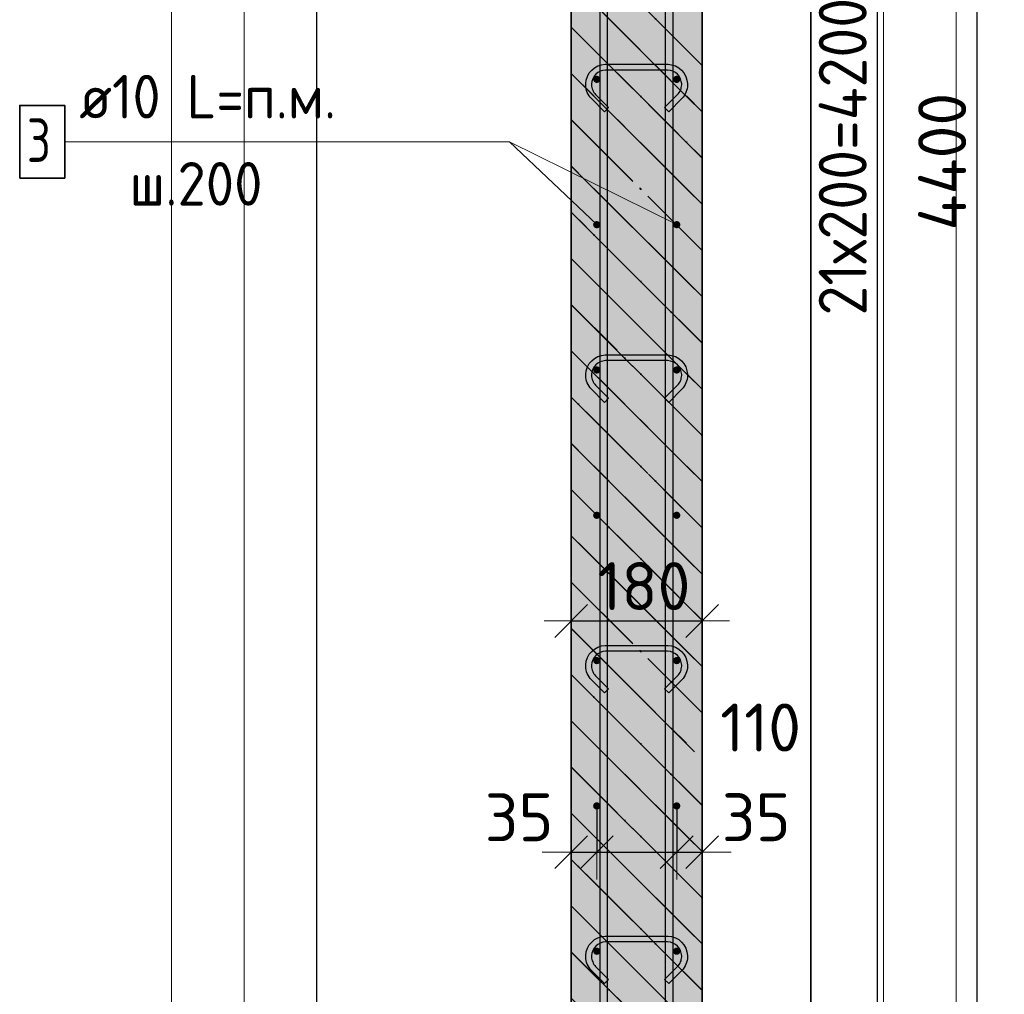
# Model space of a CAD drawing. Header units: millimetres. Extents: x 5077 to 50019, y 6526 to 90933.
# Tile 42 of 60: x 48117 to 49472, y 23869 to 25211. Entities that reach past the tile are written whole.
import ezdxf

# ---------------------------------------------------------------- set-up
doc = ezdxf.new("R2010")
doc.units = ezdxf.units.MM
doc.header["$PDMODE"] = 65
doc.linetypes.add('______11', pattern=[150, 120, -15, 0, -15])
doc.linetypes.add('______5', pattern=[330, 240, -30, 30, -30])
for name, color, linetype, lineweight in [('Standard', 7, 'Continuous', 25), ('Арм.стержн. вертикальными 1', 22, 'Continuous', 35), ('Арм.стержн.горизонт. 1', 180, 'Continuous', 35), ('Размерная линия_ общее', 7, 'Continuous', 13), ('Текст_ примечание', 7, 'Continuous', 13)]:
    doc.layers.add(name, color=color, linetype=linetype, lineweight=lineweight)
doc.layers.add('Арм.стержн.Стяжки', color=7, linetype='Continuous', lineweight=35, true_color=0x501e0f)
doc.styles.add('ISOCPEUR', font='ISOCPEUR')
doc.dimstyles.new('DIMSTYLE_3', dxfattribs={"dimtxt": 66, "dimasz": 75, "dimexe": 0, "dimexo": 0, "dimgap": 33, "dimtad": 2, "dimdec": 0, "dimrnd": 5, "dimzin": 12, "dimdsep": 46, "dimtxsty": 'ISOCPEUR', "dimblk1": 'ALL_ML_STRICH', "dimblk2": 'ALL_ML_STRICH', "dimsah": 1, "dimcen": 0, "dimclrd": 7, "dimclre": 256, "dimclrt": 7, "dimadec": 0, "dimazin": 0, "dimtfac": 1, "dimtdec": 0, "dimtix": 1, "dimtmove": 2, "dimatfit": 3, "dimfxl": 0, "dimtvp": 1.2, "dimtzin": 0, "dimlwd": 0, "dimlwe": -3, "dimarcsym": 0})
doc.dimstyles.new('DIMSTYLE_9', dxfattribs={"dimtxt": 66, "dimasz": 75, "dimexe": 0, "dimexo": 0, "dimgap": 33, "dimtad": 2, "dimdec": 0, "dimrnd": 5, "dimzin": 12, "dimdsep": 46, "dimtxsty": 'ISOCPEUR', "dimblk1": 'ALL_ML_STRICH', "dimblk2": 'ALL_ML_STRICH', "dimsah": 1, "dimcen": 0, "dimclrd": 7, "dimclre": 256, "dimclrt": 7, "dimadec": 0, "dimazin": 0, "dimtfac": 1, "dimtdec": 0, "dimtix": 1, "dimtmove": 2, "dimatfit": 3, "dimfxl": 0, "dimtzin": 0, "dimlwd": 0, "dimlwe": -3, "dimarcsym": 0})

# ---------------------------------------------------------------- blocks, each defined once
blk = doc.blocks.new('ALL_ML_STRICH')
at = {"color": 0, "linetype": 'ByBlock', "lineweight": -2}
for p, q in [((0, -0.5), (0, 0.5)), ((-0.3, -0.3), (0.3, 0.3)), ((-1, 0), (0.5, 0))]:
    blk.add_line(p, q, dxfattribs=at)
blk = doc.blocks.new('*D190')
at = {"layer": 'DEFPOINTS', "color": 7, "linetype": 'Continuous', "lineweight": 13, "transparency": 33554687}
for p in [(48911, 24151.1), (48876, 24065.1), (48876, 24024.2)]:
    blk.add_point(p, dxfattribs=at)
at = {"layer": 'Размерная линия_ общее', "color": 253, "linetype": 'Continuous', "lineweight": -2, "true_color": 0xa0a0a0, "transparency": 33554687}
for p, q in [((48911, 24131.1), (48911, 24065.1)), ((48876, 24044.2), (48876, 24065.1))]:
    blk.add_line(p, q, dxfattribs=at)
at = {"layer": 'Размерная линия_ общее', "color": 7, "linetype": 'Continuous', "lineweight": -2, "transparency": 33554687}
blk.add_line((48876, 24065.1), (48911, 24065.1), dxfattribs=at)
at = {"layer": 'Размерная линия_ общее', "color": 7, "linetype": 'Continuous', "lineweight": 13, "transparency": 33554687, "xscale": 75, "yscale": 75, "zscale": 75}
blk.add_blockref('ALL_ML_STRICH', (48911, 24065.1), dxfattribs=at)
at = {"layer": 'Размерная линия_ общее', "color": 7, "linetype": 'Continuous', "lineweight": 13, "transparency": 33554687, "xscale": 75, "yscale": 75, "zscale": 75, "rotation": 180}
blk.add_blockref('ALL_ML_STRICH', (48876, 24065.1), dxfattribs=at)
at = {"layer": 'Размерная линия_ общее', "color": 7, "linetype": 'Continuous', "lineweight": 13, "transparency": 33554687, "insert": (48804.1, 24113.1), "char_height": 66, "width": 132, "attachment_point": 5, "style": 'ISOCPEUR'}
blk.add_mtext('\\A1;{35}', dxfattribs=at)
blk = doc.blocks.new('*D191')
at = {"layer": 'DEFPOINTS', "color": 7, "linetype": 'Continuous', "lineweight": 13, "transparency": 33554687}
for p in [(48911, 24151.1), (49021, 24151.1), (48911, 24065.1)]:
    blk.add_point(p, dxfattribs=at)
at = {"layer": 'Размерная линия_ общее', "color": 253, "linetype": 'Continuous', "lineweight": -2, "true_color": 0xa0a0a0, "transparency": 33554687}
for p, q in [((48911, 24131.1), (48911, 24065.1)), ((49021, 24131.1), (49021, 24065.1))]:
    blk.add_line(p, q, dxfattribs=at)
at = {"layer": 'Размерная линия_ общее', "color": 7, "linetype": 'Continuous', "lineweight": -2, "transparency": 33554687}
blk.add_line((48911, 24065.1), (49021, 24065.1), dxfattribs=at)
at = {"layer": 'Размерная линия_ общее', "color": 7, "linetype": 'Continuous', "lineweight": 13, "transparency": 33554687, "xscale": 75, "yscale": 75, "zscale": 75, "rotation": 180}
blk.add_blockref('ALL_ML_STRICH', (48911, 24065.1), dxfattribs=at)
at = {"layer": 'Размерная линия_ общее', "color": 7, "linetype": 'Continuous', "lineweight": 13, "transparency": 33554687, "xscale": 75, "yscale": 75, "zscale": 75}
blk.add_blockref('ALL_ML_STRICH', (49021, 24065.1), dxfattribs=at)
at = {"layer": 'Размерная линия_ общее', "color": 7, "linetype": 'Continuous', "lineweight": 13, "transparency": 33554687, "insert": (49136.5, 24236.7), "char_height": 66, "width": 198, "attachment_point": 5, "style": 'ISOCPEUR'}
blk.add_mtext('\\A1;{110}', dxfattribs=at)
blk = doc.blocks.new('*D192')
at = {"layer": 'DEFPOINTS', "color": 7, "linetype": 'Continuous', "lineweight": 13, "transparency": 33554687}
for p in [(49021, 24151.1), (49021, 24065.1), (49056, 24027.6)]:
    blk.add_point(p, dxfattribs=at)
at = {"layer": 'Размерная линия_ общее', "color": 253, "linetype": 'Continuous', "lineweight": -2, "true_color": 0xa0a0a0, "transparency": 33554687}
for p, q in [((49021, 24131.1), (49021, 24065.1)), ((49056, 24047.6), (49056, 24065.1))]:
    blk.add_line(p, q, dxfattribs=at)
at = {"layer": 'Размерная линия_ общее', "color": 7, "linetype": 'Continuous', "lineweight": -2, "transparency": 33554687}
blk.add_line((49021, 24065.1), (49056, 24065.1), dxfattribs=at)
at = {"layer": 'Размерная линия_ общее', "color": 7, "linetype": 'Continuous', "lineweight": 13, "transparency": 33554687, "xscale": 75, "yscale": 75, "zscale": 75}
blk.add_blockref('ALL_ML_STRICH', (49056, 24065.1), dxfattribs=at)
at = {"layer": 'Размерная линия_ общее', "color": 7, "linetype": 'Continuous', "lineweight": 13, "transparency": 33554687, "xscale": 75, "yscale": 75, "zscale": 75, "rotation": 180}
blk.add_blockref('ALL_ML_STRICH', (49021, 24065.1), dxfattribs=at)
at = {"layer": 'Размерная линия_ общее', "color": 7, "linetype": 'Continuous', "lineweight": 13, "transparency": 33554687, "insert": (49130.4, 24113.2), "char_height": 66, "width": 132, "attachment_point": 5, "style": 'ISOCPEUR'}
blk.add_mtext('\\A1;{35}', dxfattribs=at)
blk = doc.blocks.new('*D195')
at = {"layer": 'DEFPOINTS', "color": 7, "linetype": 'Continuous', "lineweight": 13, "transparency": 33554687}
for p in [(48876, 24393.2), (48876, 24383.3), (49056, 24391.6)]:
    blk.add_point(p, dxfattribs=at)
at = {"layer": 'Размерная линия_ общее', "color": 253, "linetype": 'Continuous', "lineweight": -2, "true_color": 0xa0a0a0, "transparency": 33554687}
for p, q in [((48876, 24383.3), (48876, 24383.3)), ((49056, 24383.3), (49056, 24383.3))]:
    blk.add_line(p, q, dxfattribs=at)
at = {"layer": 'Размерная линия_ общее', "color": 7, "linetype": 'Continuous', "lineweight": -2, "transparency": 33554687}
blk.add_line((48876, 24383.3), (49056, 24383.3), dxfattribs=at)
at = {"layer": 'Размерная линия_ общее', "color": 7, "linetype": 'Continuous', "lineweight": 13, "transparency": 33554687, "xscale": 75, "yscale": 75, "zscale": 75, "rotation": 180}
blk.add_blockref('ALL_ML_STRICH', (48876, 24383.3), dxfattribs=at)
at = {"layer": 'Размерная линия_ общее', "color": 7, "linetype": 'Continuous', "lineweight": 13, "transparency": 33554687, "xscale": 75, "yscale": 75, "zscale": 75}
blk.add_blockref('ALL_ML_STRICH', (49056, 24383.3), dxfattribs=at)
at = {"layer": 'Размерная линия_ общее', "color": 7, "linetype": 'Continuous', "lineweight": 13, "transparency": 33554687, "insert": (48975.9, 24431.3), "char_height": 66, "width": 198, "attachment_point": 5, "style": 'ISOCPEUR'}
blk.add_mtext('\\A1;{180}', dxfattribs=at)
blk = doc.blocks.new('*D319')
at = {"layer": 'DEFPOINTS', "color": 7, "linetype": 'Continuous', "lineweight": 13, "transparency": 33554687}
for p in [(49056, 27218.8), (49056, 22818.8), (49434.4, 22818.8)]:
    blk.add_point(p, dxfattribs=at)
at = {"layer": 'Размерная линия_ общее', "color": 253, "linetype": 'Continuous', "lineweight": -2, "true_color": 0xa0a0a0, "transparency": 33554687}
for p, q in [((49076, 27218.8), (49434.4, 27218.8)), ((49076, 22818.8), (49434.4, 22818.8))]:
    blk.add_line(p, q, dxfattribs=at)
at = {"layer": 'Размерная линия_ общее', "color": 7, "linetype": 'Continuous', "lineweight": -2, "transparency": 33554687}
blk.add_line((49434.4, 22818.8), (49434.4, 27218.8), dxfattribs=at)
at = {"layer": 'Размерная линия_ общее', "color": 7, "linetype": 'Continuous', "lineweight": 13, "transparency": 33554687, "xscale": 75, "yscale": 75, "zscale": 75}
for p, rotation in [((49434.4, 27218.8), 90), ((49434.4, 22818.8), 270)]:
    blk.add_blockref('ALL_ML_STRICH', p, dxfattribs=dict(at, rotation=rotation))
at = {"layer": 'Размерная линия_ общее', "color": 7, "linetype": 'Continuous', "lineweight": 13, "transparency": 33554687, "insert": (49386.4, 25015.5), "char_height": 66, "width": 264, "attachment_point": 5, "rotation": 90, "style": 'ISOCPEUR'}
blk.add_mtext('\\A1;{4400}', dxfattribs=at)
blk = doc.blocks.new('*D324')
at = {"layer": 'DEFPOINTS', "color": 7, "linetype": 'Continuous', "lineweight": 13, "transparency": 33554687}
for p in [(49021, 27128.8), (49021, 22928.8), (49297.5, 22928.8)]:
    blk.add_point(p, dxfattribs=at)
at = {"layer": 'Размерная линия_ общее', "color": 253, "linetype": 'Continuous', "lineweight": -2, "true_color": 0xa0a0a0, "transparency": 33554687}
for p, q in [((49041, 27128.8), (49297.5, 27128.8)), ((49041, 22928.8), (49297.5, 22928.8))]:
    blk.add_line(p, q, dxfattribs=at)
at = {"layer": 'Размерная линия_ общее', "color": 7, "linetype": 'Continuous', "lineweight": -2, "transparency": 33554687}
blk.add_line((49297.5, 22928.8), (49297.5, 27128.8), dxfattribs=at)
at = {"layer": 'Размерная линия_ общее', "color": 7, "linetype": 'Continuous', "lineweight": 13, "transparency": 33554687, "xscale": 75, "yscale": 75, "zscale": 75}
for p, rotation in [((49297.5, 27128.8), 90), ((49297.5, 22928.8), 270)]:
    blk.add_blockref('ALL_ML_STRICH', p, dxfattribs=dict(at, rotation=rotation))
at = {"layer": 'Размерная линия_ общее', "color": 7, "linetype": 'Continuous', "lineweight": 13, "transparency": 33554687, "insert": (49216.5, 24803.8), "char_height": 66, "width": 3.3, "attachment_point": 1, "rotation": 90, "line_spacing_factor": 0.60241, "style": 'ISOCPEUR'}
blk.add_mtext('\\W0.91;21х200=4200', dxfattribs=at)

msp = doc.modelspace()

# ---------------------------------------------------------------- hatches: boundary and pattern name
at = {"layer": 'Standard', "linetype": 'Continuous', "lineweight": 35, "transparency": 33554687}
h = msp.add_hatch(dxfattribs=at)
h.set_pattern_fill('__________541', scale=30, angle=45, style=0, pattern_type=2)
h.set_pattern_definition([(135, (0, 0), (-63.63961, -63.63961), [120, -15, 0, -15]), (135, (-31.82, -31.82), (-63.63961, -63.63961), [240, -30, 30, -30])])
h.paths.add_polyline_path([(49056, 27218.8), (48876, 27218.8), (48876, 22818.8), (49056, 22818.8)], flags=0)
at = {"layer": 'Standard', "linetype": 'Continuous', "lineweight": 35, "true_color": 0xc7c7c7, "transparency": 33554687}
msp.add_hatch(color=9, dxfattribs=at).paths.add_polyline_path([(49056, 27218.8), (48876, 27218.8), (48876, 22818.8), (49056, 22818.8)])
at = {"layer": 'Арм.стержн.горизонт. 1', "linetype": 'Continuous', "lineweight": 50, "transparency": 33554687}
for points in [[(48916, 25128.8), (48915.7, 25130.7), (48914.6, 25132.3), (48913, 25133.4), (48911, 25133.8), (48909.1, 25133.4), (48907.5, 25132.3), (48906.4, 25130.7), (48906, 25128.8), (48906.4, 25126.8), (48907.5, 25125.2), (48909.1, 25124.1), (48911, 25123.8), (48913, 25124.1), (48914.6, 25125.2), (48915.7, 25126.8)], [(49026, 25128.8), (49025.7, 25130.7), (49024.6, 25132.3), (49023, 25133.4), (49021, 25133.8), (49019.1, 25133.4), (49017.5, 25132.3), (49016.4, 25130.7), (49016, 25128.8), (49016.4, 25126.8), (49017.5, 25125.2), (49019.1, 25124.1), (49021, 25123.8), (49023, 25124.1), (49024.6, 25125.2), (49025.7, 25126.8)], [(48916, 24928.8), (48915.7, 24930.7), (48914.6, 24932.3), (48913, 24933.4), (48911, 24933.8), (48909.1, 24933.4), (48907.5, 24932.3), (48906.4, 24930.7), (48906, 24928.8), (48906.4, 24926.8), (48907.5, 24925.2), (48909.1, 24924.1), (48911, 24923.8), (48913, 24924.1), (48914.6, 24925.2), (48915.7, 24926.8)], [(49026, 24928.8), (49025.7, 24930.7), (49024.6, 24932.3), (49023, 24933.4), (49021, 24933.8), (49019.1, 24933.4), (49017.5, 24932.3), (49016.4, 24930.7), (49016, 24928.8), (49016.4, 24926.8), (49017.5, 24925.2), (49019.1, 24924.1), (49021, 24923.8), (49023, 24924.1), (49024.6, 24925.2), (49025.7, 24926.8)], [(48916, 24728.8), (48915.7, 24730.7), (48914.6, 24732.3), (48913, 24733.4), (48911, 24733.8), (48909.1, 24733.4), (48907.5, 24732.3), (48906.4, 24730.7), (48906, 24728.8), (48906.4, 24726.8), (48907.5, 24725.2), (48909.1, 24724.1), (48911, 24723.8), (48913, 24724.1), (48914.6, 24725.2), (48915.7, 24726.8)], [(49026, 24728.8), (49025.7, 24730.7), (49024.6, 24732.3), (49023, 24733.4), (49021, 24733.8), (49019.1, 24733.4), (49017.5, 24732.3), (49016.4, 24730.7), (49016, 24728.8), (49016.4, 24726.8), (49017.5, 24725.2), (49019.1, 24724.1), (49021, 24723.8), (49023, 24724.1), (49024.6, 24725.2), (49025.7, 24726.8)], [(48916, 24528.8), (48915.7, 24530.7), (48914.6, 24532.3), (48913, 24533.4), (48911, 24533.8), (48909.1, 24533.4), (48907.5, 24532.3), (48906.4, 24530.7), (48906, 24528.8), (48906.4, 24526.8), (48907.5, 24525.2), (48909.1, 24524.1), (48911, 24523.8), (48913, 24524.1), (48914.6, 24525.2), (48915.7, 24526.8)], [(49026, 24528.8), (49025.7, 24530.7), (49024.6, 24532.3), (49023, 24533.4), (49021, 24533.8), (49019.1, 24533.4), (49017.5, 24532.3), (49016.4, 24530.7), (49016, 24528.8), (49016.4, 24526.8), (49017.5, 24525.2), (49019.1, 24524.1), (49021, 24523.8), (49023, 24524.1), (49024.6, 24525.2), (49025.7, 24526.8)], [(48916, 24328.8), (48915.7, 24330.7), (48914.6, 24332.3), (48913, 24333.4), (48911, 24333.8), (48909.1, 24333.4), (48907.5, 24332.3), (48906.4, 24330.7), (48906, 24328.8), (48906.4, 24326.8), (48907.5, 24325.2), (48909.1, 24324.1), (48911, 24323.8), (48913, 24324.1), (48914.6, 24325.2), (48915.7, 24326.8)], [(49026, 24328.8), (49025.7, 24330.7), (49024.6, 24332.3), (49023, 24333.4), (49021, 24333.8), (49019.1, 24333.4), (49017.5, 24332.3), (49016.4, 24330.7), (49016, 24328.8), (49016.4, 24326.8), (49017.5, 24325.2), (49019.1, 24324.1), (49021, 24323.8), (49023, 24324.1), (49024.6, 24325.2), (49025.7, 24326.8)], [(48916, 24128.8), (48915.7, 24130.7), (48914.6, 24132.3), (48913, 24133.4), (48911, 24133.8), (48909.1, 24133.4), (48907.5, 24132.3), (48906.4, 24130.7), (48906, 24128.8), (48906.4, 24126.8), (48907.5, 24125.2), (48909.1, 24124.1), (48911, 24123.8), (48913, 24124.1), (48914.6, 24125.2), (48915.7, 24126.8)], [(49026, 24128.8), (49025.7, 24130.7), (49024.6, 24132.3), (49023, 24133.4), (49021, 24133.8), (49019.1, 24133.4), (49017.5, 24132.3), (49016.4, 24130.7), (49016, 24128.8), (49016.4, 24126.8), (49017.5, 24125.2), (49019.1, 24124.1), (49021, 24123.8), (49023, 24124.1), (49024.6, 24125.2), (49025.7, 24126.8)], [(48916, 23928.8), (48915.7, 23930.7), (48914.6, 23932.3), (48913, 23933.4), (48911, 23933.8), (48909.1, 23933.4), (48907.5, 23932.3), (48906.4, 23930.7), (48906, 23928.8), (48906.4, 23926.8), (48907.5, 23925.2), (48909.1, 23924.1), (48911, 23923.8), (48913, 23924.1), (48914.6, 23925.2), (48915.7, 23926.8)], [(49026, 23928.8), (49025.7, 23930.7), (49024.6, 23932.3), (49023, 23933.4), (49021, 23933.8), (49019.1, 23933.4), (49017.5, 23932.3), (49016.4, 23930.7), (49016, 23928.8), (49016.4, 23926.8), (49017.5, 23925.2), (49019.1, 23924.1), (49021, 23923.8), (49023, 23924.1), (49024.6, 23925.2), (49025.7, 23926.8)]]:
    msp.add_hatch(color=4, dxfattribs=at).paths.add_polyline_path(points)

# ---------------------------------------------------------------- linework, layer by layer
at = {"layer": 'Standard', "color": 52, "linetype": 'Continuous', "lineweight": 13, "transparency": 33554687}
for p, q in [((48525.8, 22818.8), (48525.8, 27524.1)), ((48525.8, 22818.8), (48525.8, 27524.1)), ((49205.8, 22818.8), (49205.8, 27524.1)), ((49205.8, 27524.1), (49205.8, 22818.8))]:
    msp.add_line(p, q, dxfattribs=at)
at = {"layer": 'Standard', "color": 52, "linetype": 'Continuous', "lineweight": -3, "transparency": 33554687}
for p, q in [((48525.8, 22818.8), (48525.8, 27524.1)), ((48525.8, 22818.8), (48525.8, 27524.1)), ((49205.8, 22818.8), (49205.8, 27524.1)), ((49205.8, 27524.1), (49205.8, 22818.8))]:
    msp.add_line(p, q, dxfattribs=at)
at = {"layer": 'Standard', "color": 7, "linetype": 'Continuous', "lineweight": 35, "transparency": 33554687}
for p, q in [((48876, 27218.8), (48876, 22818.8)), ((48876, 27218.8), (48876, 22818.8)), ((49056, 22818.8), (49056, 27218.8)), ((49056, 22818.8), (49056, 27218.8))]:
    msp.add_line(p, q, dxfattribs=at)
at = {"layer": 'Standard', "color": 253, "linetype": '______11', "lineweight": 35, "true_color": 0xababab, "transparency": 33554687}
for p, q in [((48876, 25327.7), (49056, 25147.7)), ((48876, 25200.5), (49056, 25020.5)), ((48876, 25073.2), (49056, 24893.2)), ((48876, 24945.9), (49056, 24765.9)), ((48876, 24818.6), (49056, 24638.6)), ((48876, 24691.3), (49056, 24511.3)), ((48876, 24564.1), (49056, 24384.1)), ((48876, 24436.8), (49056, 24256.8)), ((48876, 24309.5), (49056, 24129.5)), ((48876, 24182.2), (49056, 24002.2)), ((48876, 24054.9), (49056, 23874.9)), ((48876, 23927.7), (49056, 23747.7))]:
    msp.add_line(p, q, dxfattribs=at)
at = {"layer": 'Standard', "color": 253, "linetype": '______5', "lineweight": 35, "true_color": 0xababab, "transparency": 33554687}
for p, q in [((48876, 25264.1), (49056, 25084.1)), ((48876, 25136.8), (49056, 24956.8)), ((48876, 25009.5), (49056, 24829.5)), ((48876, 24882.3), (49056, 24702.3)), ((48876, 24755), (49056, 24575)), ((48876, 24627.7), (49056, 24447.7)), ((48876, 24500.4), (49056, 24320.4)), ((48876, 24373.1), (49056, 24193.1)), ((48876, 24245.9), (49056, 24065.9)), ((48876, 24118.6), (49056, 23938.6)), ((48876, 23991.3), (49056, 23811.3))]:
    msp.add_line(p, q, dxfattribs=at)
at = {"layer": 'Standard', "color": 7, "linetype": 'Continuous', "lineweight": 13, "transparency": 33554687}
for points in [[(48325.8, 22618.8), (49405.8, 22618.8), (49405.8, 27724.1), (48325.8, 27724.1), (48325.8, 22618.8)], [(48425.8, 22718.8), (49305.8, 22718.8), (49305.8, 27624.1), (48425.8, 27624.1), (48425.8, 22718.8)]]:
    msp.add_lwpolyline(points, dxfattribs=at)
at = {"layer": 'Арм.стержн. вертикальными 1', "color": 4, "linetype": 'Continuous', "lineweight": 25, "transparency": 33554687}
for points in [[(49005.5, 22818.8), (49005.5, 27339.7), (49004.9, 27344.2), (49003.4, 27348.8), (49001, 27353), (48998.2, 27356.4), (48994.8, 27359.3), (48990.6, 27361.6), (48986, 27363.1), (48981.5, 27363.8), (48705.5, 27363.8), (48705.5, 27373.8), (48982.2, 27373.8), (48988.3, 27372.9), (48994.6, 27370.8), (49000.5, 27367.5), (49005.3, 27363.5), (49009.3, 27358.7), (49012.6, 27352.9), (49014.7, 27346.5), (49015.5, 27340.4), (49015.5, 22818.8), (49005.5, 22818.8)], [(48915.5, 22818.8), (48915.5, 27259.7), (48914.9, 27264.2), (48913.4, 27268.8), (48911, 27273), (48908.2, 27276.4), (48904.8, 27279.3), (48900.6, 27281.6), (48896, 27283.1), (48891.5, 27283.8), (48535.5, 27283.8), (48535.5, 27293.8), (48892.2, 27293.8), (48898.3, 27292.9), (48904.6, 27290.8), (48910.5, 27287.5), (48915.3, 27283.5), (48919.3, 27278.7), (48922.6, 27272.9), (48924.7, 27266.5), (48925.5, 27260.4), (48925.5, 22818.8), (48915.5, 22818.8)]]:
    msp.add_lwpolyline(points, dxfattribs=at)
at = {"layer": 'Арм.стержн.горизонт. 1', "color": 7, "linetype": 'Continuous', "lineweight": 13, "transparency": 33554687}
for p, q in [((48178.8, 25043), (48790.8, 25043)), ((48790.8, 25043), (48911, 24928.8))]:
    msp.add_line(p, q, dxfattribs=at)
at = {"layer": 'Арм.стержн.горизонт. 1', "color": 7, "linetype": 'Continuous', "lineweight": 35, "transparency": 33554687}
msp.add_lwpolyline([(48116.8, 24993), (48178.8, 24993), (48178.8, 25093), (48116.8, 25093), (48116.8, 24993)], dxfattribs=at)
at = {"layer": 'Арм.стержн.Стяжки', "color": 40, "linetype": 'Continuous', "lineweight": 25, "transparency": 33554687}
for points in [[(48921.7, 25084.2), (48903.6, 25102.3), (48901.9, 25104.2), (48900.4, 25106.3), (48899.1, 25108.6), (48898, 25110.9), (48897.1, 25113.3), (48896.5, 25115.9), (48896, 25118.4), (48895.9, 25121), (48895.9, 25123), (48896.6, 25127.8), (48898.2, 25132.9), (48900.8, 25137.6), (48904.1, 25141.4), (48907.9, 25144.7), (48912.6, 25147.3), (48917.7, 25148.9), (48922.5, 25149.6), (49009.2, 25149.6), (49014.1, 25148.9), (49019.2, 25147.3), (49023.8, 25144.7), (49027.7, 25141.4), (49030.9, 25137.6), (49033.5, 25132.9), (49035.2, 25127.8), (49035.9, 25123), (49035.9, 25121), (49035.7, 25118.4), (49035.3, 25115.9), (49034.6, 25113.3), (49033.7, 25110.9), (49032.7, 25108.6), (49031.3, 25106.3), (49029.8, 25104.2), (49028.1, 25102.3), (49010.1, 25084.2), (49004.4, 25089.9), (49022.3, 25107.8), (49023.5, 25109.2), (49024.6, 25110.7), (49025.6, 25112.3), (49026.3, 25114), (49027, 25115.7), (49027.4, 25117.5), (49027.7, 25119.4), (49027.9, 25121.2), (49027.9, 25122.4), (49027.4, 25126), (49026.2, 25129.7), (49024.3, 25133), (49022, 25135.8), (49019.3, 25138), (49015.9, 25139.9), (49012.3, 25141.1), (49008.6, 25141.6), (48923.1, 25141.6), (48919.5, 25141.1), (48915.8, 25139.9), (48912.5, 25138), (48909.7, 25135.8), (48907.5, 25133), (48905.6, 25129.7), (48904.4, 25126), (48903.9, 25122.4), (48903.9, 25121.2), (48904, 25119.4), (48904.3, 25117.5), (48904.8, 25115.7), (48905.4, 25114), (48906.2, 25112.3), (48907.1, 25110.7), (48908.2, 25109.2), (48909.5, 25107.8), (48927.3, 25089.9), (48921.7, 25084.2)], [(48921.7, 24684.2), (48903.6, 24702.3), (48901.9, 24704.2), (48900.4, 24706.3), (48899.1, 24708.6), (48898, 24710.9), (48897.1, 24713.3), (48896.5, 24715.9), (48896, 24718.4), (48895.9, 24721), (48895.9, 24723), (48896.6, 24727.8), (48898.2, 24732.9), (48900.8, 24737.6), (48904.1, 24741.4), (48907.9, 24744.7), (48912.6, 24747.3), (48917.7, 24748.9), (48922.5, 24749.6), (49009.2, 24749.6), (49014.1, 24748.9), (49019.2, 24747.3), (49023.8, 24744.7), (49027.7, 24741.4), (49030.9, 24737.6), (49033.5, 24732.9), (49035.2, 24727.8), (49035.9, 24723), (49035.9, 24721), (49035.7, 24718.4), (49035.3, 24715.9), (49034.6, 24713.3), (49033.7, 24710.9), (49032.7, 24708.6), (49031.3, 24706.3), (49029.8, 24704.2), (49028.1, 24702.3), (49010.1, 24684.2), (49004.4, 24689.9), (49022.3, 24707.8), (49023.5, 24709.2), (49024.6, 24710.7), (49025.6, 24712.3), (49026.3, 24714), (49027, 24715.7), (49027.4, 24717.5), (49027.7, 24719.4), (49027.9, 24721.2), (49027.9, 24722.4), (49027.4, 24726), (49026.2, 24729.7), (49024.3, 24733), (49022, 24735.8), (49019.3, 24738), (49015.9, 24739.9), (49012.3, 24741.1), (49008.6, 24741.6), (48923.1, 24741.6), (48919.5, 24741.1), (48915.8, 24739.9), (48912.5, 24738), (48909.7, 24735.8), (48907.5, 24733), (48905.6, 24729.7), (48904.4, 24726), (48903.9, 24722.4), (48903.9, 24721.2), (48904, 24719.4), (48904.3, 24717.5), (48904.8, 24715.7), (48905.4, 24714), (48906.2, 24712.3), (48907.1, 24710.7), (48908.2, 24709.2), (48909.5, 24707.8), (48927.3, 24689.9), (48921.7, 24684.2)], [(48921.7, 24284.2), (48903.6, 24302.3), (48901.9, 24304.2), (48900.4, 24306.3), (48899.1, 24308.6), (48898, 24310.9), (48897.1, 24313.3), (48896.5, 24315.9), (48896, 24318.4), (48895.9, 24321), (48895.9, 24323), (48896.6, 24327.8), (48898.2, 24332.9), (48900.8, 24337.6), (48904.1, 24341.4), (48907.9, 24344.7), (48912.6, 24347.3), (48917.7, 24348.9), (48922.5, 24349.6), (49009.2, 24349.6), (49014.1, 24348.9), (49019.2, 24347.3), (49023.8, 24344.7), (49027.7, 24341.4), (49030.9, 24337.6), (49033.5, 24332.9), (49035.2, 24327.8), (49035.9, 24323), (49035.9, 24321), (49035.7, 24318.4), (49035.3, 24315.9), (49034.6, 24313.3), (49033.7, 24310.9), (49032.7, 24308.6), (49031.3, 24306.3), (49029.8, 24304.2), (49028.1, 24302.3), (49010.1, 24284.2), (49004.4, 24289.9), (49022.3, 24307.8), (49023.5, 24309.2), (49024.6, 24310.7), (49025.6, 24312.3), (49026.3, 24314), (49027, 24315.7), (49027.4, 24317.5), (49027.7, 24319.4), (49027.9, 24321.2), (49027.9, 24322.4), (49027.4, 24326), (49026.2, 24329.7), (49024.3, 24333), (49022, 24335.8), (49019.3, 24338), (49015.9, 24339.9), (49012.3, 24341.1), (49008.6, 24341.6), (48923.1, 24341.6), (48919.5, 24341.1), (48915.8, 24339.9), (48912.5, 24338), (48909.7, 24335.8), (48907.5, 24333), (48905.6, 24329.7), (48904.4, 24326), (48903.9, 24322.4), (48903.9, 24321.2), (48904, 24319.4), (48904.3, 24317.5), (48904.8, 24315.7), (48905.4, 24314), (48906.2, 24312.3), (48907.1, 24310.7), (48908.2, 24309.2), (48909.5, 24307.8), (48927.3, 24289.9), (48921.7, 24284.2)], [(48921.7, 23884.2), (48903.6, 23902.3), (48901.9, 23904.2), (48900.4, 23906.3), (48899.1, 23908.6), (48898, 23910.9), (48897.1, 23913.3), (48896.5, 23915.9), (48896, 23918.4), (48895.9, 23921), (48895.9, 23923), (48896.6, 23927.8), (48898.2, 23932.9), (48900.8, 23937.6), (48904.1, 23941.4), (48907.9, 23944.7), (48912.6, 23947.3), (48917.7, 23948.9), (48922.5, 23949.6), (49009.2, 23949.6), (49014.1, 23948.9), (49019.2, 23947.3), (49023.8, 23944.7), (49027.7, 23941.4), (49030.9, 23937.6), (49033.5, 23932.9), (49035.2, 23927.8), (49035.9, 23923), (49035.9, 23921), (49035.7, 23918.4), (49035.3, 23915.9), (49034.6, 23913.3), (49033.7, 23910.9), (49032.7, 23908.6), (49031.3, 23906.3), (49029.8, 23904.2), (49028.1, 23902.3), (49010.1, 23884.2), (49004.4, 23889.9), (49022.3, 23907.8), (49023.5, 23909.2), (49024.6, 23910.7), (49025.6, 23912.3), (49026.3, 23914), (49027, 23915.7), (49027.4, 23917.5), (49027.7, 23919.4), (49027.9, 23921.2), (49027.9, 23922.4), (49027.4, 23926), (49026.2, 23929.7), (49024.3, 23933), (49022, 23935.8), (49019.3, 23938), (49015.9, 23939.9), (49012.3, 23941.1), (49008.6, 23941.6), (48923.1, 23941.6), (48919.5, 23941.1), (48915.8, 23939.9), (48912.5, 23938), (48909.7, 23935.8), (48907.5, 23933), (48905.6, 23929.7), (48904.4, 23926), (48903.9, 23922.4), (48903.9, 23921.2), (48904, 23919.4), (48904.3, 23917.5), (48904.8, 23915.7), (48905.4, 23914), (48906.2, 23912.3), (48907.1, 23910.7), (48908.2, 23909.2), (48909.5, 23907.8), (48927.3, 23889.9), (48921.7, 23884.2)]]:
    msp.add_lwpolyline(points, dxfattribs=at)
at = {"layer": 'Текст_ примечание', "color": 7, "linetype": 'Continuous', "lineweight": 13, "transparency": 33554687}
msp.add_line((49021, 24928.8), (48790.8, 25043), dxfattribs=at)

# ---------------------------------------------------------------- texts
at = {"layer": 'Арм.стержн.горизонт. 1', "color": 7, "linetype": 'Continuous', "lineweight": 25, "transparency": 33554687, "char_height": 60, "attachment_point": 7, "style": 'ISOCPEUR'}
for s, insert, width in [('\\W0.94;ø10 L=п.м.', (48198.8, 25075), 399.966), ('\\W0.78;3', (48126.8, 25015), 65.281), ('\\W0.95;ш.200 ', (48267.8, 24955), 262.399)]:
    msp.add_mtext(s, dxfattribs=dict(at, insert=insert, width=width))

# ---------------------------------------------------------------- dimensions: what is measured, and where the dimension line sits
at = {"layer": 'Размерная линия_ общее', "color": 7, "linetype": 'Continuous', "lineweight": 13, "transparency": 33554687}
dim = msp.add_linear_dim(base=(49434.4, 27218.8), p1=(49076, 22818.8), p2=(49076, 27218.8), angle=90, dimstyle='DIMSTYLE_9', override={"dimpost": '<>', "dimclrd": 7, "dimclre": 253, "dimclrt": 7, "dimlwd": 0, "dimlwe": 65533}, dxfattribs=at)
dim.commit()
dim.dimension.update_dxf_attribs({"geometry": '*D319', "text_midpoint": (49386.4, 25015.5), "dimtype": 160})
dim = msp.add_linear_dim(base=(49297.5, 27128.8), p1=(49041, 22928.8), p2=(49041, 27128.8), angle=90, text='\\W0.91;21х200=4200', dimstyle='DIMSTYLE_9', override={"dimpost": '<>', "dimclrd": 7, "dimclre": 253, "dimclrt": 7, "dimlwd": 0, "dimlwe": 65533}, dxfattribs=at)
dim.commit()
dim.dimension.update_dxf_attribs({"geometry": '*D324', "text_midpoint": (49264.5, 25028.8), "dimtype": 160})
for base, p1, p2, picture, middle in [((49056, 24383.3), (48876, 24383.3), (49056, 24383.3), '*D195', (48975.9, 24431.3)), ((49021, 24065.1), (48911, 24131.1), (49021, 24131.1), '*D191', (49136.5, 24236.7)), ((48911, 24065.1), (48876, 24044.2), (48911, 24131.1), '*D190', (48804.1, 24113.1)), ((49056, 24065.1), (49021, 24131.1), (49056, 24047.6), '*D192', (49130.4, 24113.2))]:
    dim = msp.add_linear_dim(base=base, p1=p1, p2=p2, dimstyle='DIMSTYLE_3', override={"dimpost": '<>', "dimclrd": 7, "dimclre": 253, "dimclrt": 7, "dimlwd": 0, "dimlwe": 65533}, dxfattribs=at)
    dim.commit()
    dim.dimension.update_dxf_attribs({"geometry": picture, "text_midpoint": middle, "dimtype": 160})

doc.saveas('drawing.dxf')
